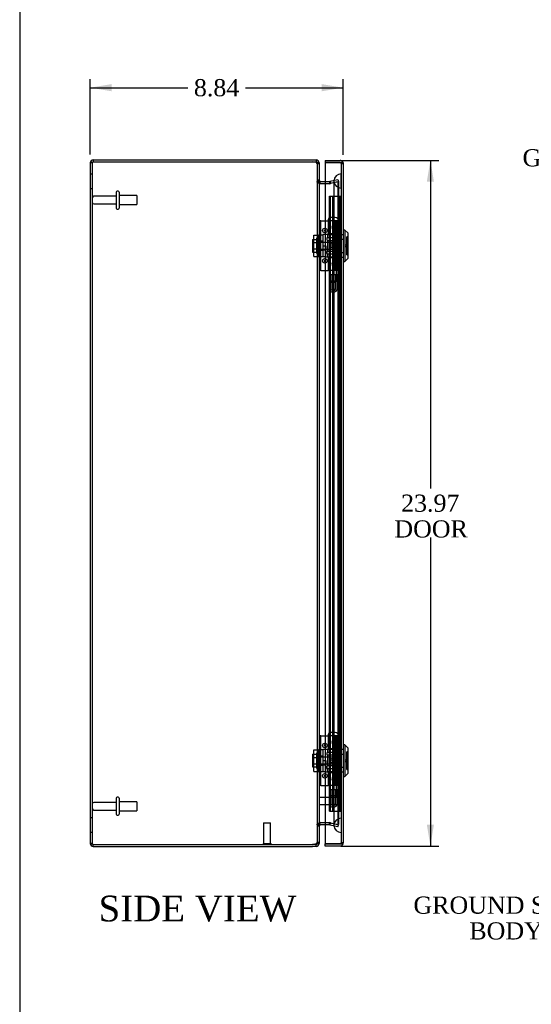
# Model space of a CAD drawing. Header units: inches. Extents: x 1 to 150, y -1 to 99.
# Tile 2 of 9: x 1 to 19, y 36 to 70. Entities that reach past the tile are written whole.
import ezdxf
from ezdxf import colors
from ezdxf.entities.mleader import LeaderData, LeaderLine
from ezdxf.enums import TextEntityAlignment as Align
from ezdxf.lldxf.tags import DXFTag
from ezdxf.math import Vec2, Vec3

# ---------------------------------------------------------------- set-up
doc = ezdxf.new("R2010")
doc.units = ezdxf.units.IN
doc.header["$MEASUREMENT"] = 0
for name, color, linetype in [('CAP02342', 7, 'Continuous'), ('COM52757', 7, 'Continuous'), ('COM52806', 7, 'Continuous'), ('COM70219', 7, 'Continuous'), ('Default', 7, 'Continuous'), ('HNG14573-1', 7, 'Continuous'), ('HNG14573-2', 7, 'Continuous'), ('LOK10000', 7, 'Continuous'), ('LOK10000CAM', 7, 'Continuous'), ('LOK10000NUT', 7, 'Continuous'), ('LOK10000SC', 7, 'Continuous'), ('PCOM53842', 7, 'Continuous'), ('PIN17645', 7, 'Continuous'), ('QLB20183', 7, 'Continuous'), ('STD21878', 7, 'Continuous'), ('STD26098', 7, 'Continuous')]:
    doc.layers.add(name, color=color, linetype=linetype)
doc.styles.add('SEACAD_Times_New_Roman', font='times.ttf')
tags = doc.linetypes.add('HIDDEN2', pattern=[0.1875, 0.125, -0.0625]).pattern_tags.tags
tags[6:7] = [DXFTag(74, 4), DXFTag(75, 0), DXFTag(340, '0'), DXFTag(46, 0.0), DXFTag(50, 0.0), DXFTag(44, 0.0), DXFTag(45, 0.0)]
tags[4:5] = [DXFTag(74, 4), DXFTag(75, 0), DXFTag(340, '0'), DXFTag(46, 0.0), DXFTag(50, 0.0), DXFTag(44, 0.0), DXFTag(45, 0.0)]
doc.dimstyles.new('HAMMOND_(STH_-_120x80)', dxfattribs={"dimtxt": 0.6, "dimasz": 0.75, "dimexe": 0.3, "dimexo": 0.3, "dimgap": 0.15, "dimtad": 0, "dimtih": 1, "dimtoh": 1, "dimzin": 0, "dimdsep": 46, "dimtxsty": 'SEACAD_Times_New_Roman', "dimblk1": '_SE_FILLED', "dimblk2": '_SE_FILLED', "dimsah": 1, "dimcen": 0.3, "dimadec": 0, "dimazin": 0, "dimtfac": 0.8, "dimtofl": 0, "dimtmove": 0, "dimatfit": 3, "dimfxl": 1, "dimtolj": 1, "dimtzin": 0, "dimarcsym": 0})

# ---------------------------------------------------------------- blocks, each defined once
blk = doc.blocks.new('SE2')
at = {"layer": 'CAP02342', "color": 7, "linetype": 'HIDDEN2'}
for p, q in [((11.739, 61.407), (11.447, 61.407)), ((11.447, 61.407), (11.447, 60.934)), ((11.507, 61.407), (11.507, 60.934)), ((11.679, 60.934), (11.679, 61.407)), ((11.739, 60.934), (11.739, 61.407)), ((11.586, 60.855), (11.6, 60.855)), ((11.586, 60.795), (11.6, 60.795)), ((11.739, 43.407), (11.447, 43.407)), ((11.447, 43.407), (11.447, 42.934)), ((11.507, 43.407), (11.507, 42.934)), ((11.679, 42.934), (11.679, 43.407)), ((11.739, 42.934), (11.739, 43.407)), ((11.586, 42.855), (11.6, 42.855)), ((11.586, 42.795), (11.6, 42.795))]:
    blk.add_line(p, q, dxfattribs=at)
for centre, radius, start, end in [((11.586, 60.934), 0.139, 180, 270), ((11.586, 60.934), 0.079, 180, 270), ((11.6, 60.934), 0.079, 270, 0), ((11.6, 60.934), 0.139, 270, 0), ((11.586, 60.934), 0.079, 270, 275.0835), ((11.586, 60.934), 0.139, 270, 272.8866), ((11.6, 60.934), 0.079, 264.9165, 270), ((11.6, 60.934), 0.139, 267.1134, 270), ((11.586, 42.934), 0.139, 180, 270), ((11.586, 42.934), 0.079, 180, 270), ((11.586, 42.934), 0.079, 270, 275.0835), ((11.586, 42.934), 0.139, 270, 272.8866), ((11.6, 42.934), 0.079, 264.9165, 270), ((11.6, 42.934), 0.139, 267.1134, 270), ((11.6, 42.934), 0.079, 270, 0), ((11.6, 42.934), 0.139, 270, 0)]:
    blk.add_arc(centre, radius, start, end, dxfattribs=at)
at = {"layer": 'COM52757', "color": 7, "linetype": 'Continuous'}
for p, q in [((3.211, 65.423), (3.211, 65.351)), ((3.211, 65.423), (10.866, 65.423)), ((10.866, 65.423), (10.995, 65.423)), ((10.995, 65.423), (10.995, 65.351)), ((3.103, 65.315), (3.103, 41.531)), ((3.211, 65.351), (10.866, 65.351)), ((3.211, 65.351), (10.866, 65.351)), ((10.866, 65.351), (10.995, 65.351)), ((11.103, 65.315), (11.051, 65.315)), ((11.103, 65.315), (11.103, 65.282)), ((11.103, 65.282), (11.103, 41.565)), ((11.131, 64.674), (11.117, 64.615)), ((11.139, 64.59), (11.131, 64.59)), ((11.139, 64.673), (11.315, 64.673)), ((11.139, 64.601), (11.315, 64.601)), ((11.315, 64.59), (11.139, 64.59)), ((11.131, 42.172), (11.117, 42.231)), ((11.131, 42.257), (11.139, 42.257)), ((11.139, 42.257), (11.315, 42.257)), ((11.315, 42.245), (11.139, 42.245)), ((11.315, 42.173), (11.139, 42.173)), ((3.211, 41.495), (10.866, 41.495)), ((3.211, 41.495), (10.866, 41.495)), ((3.211, 41.423), (3.211, 41.495)), ((3.211, 41.423), (10.866, 41.423)), ((10.995, 41.495), (10.866, 41.495)), ((10.995, 41.423), (10.866, 41.423)), ((10.995, 41.423), (10.995, 41.495)), ((11.103, 41.531), (11.051, 41.531)), ((11.103, 41.565), (11.103, 41.531))]:
    blk.add_line(p, q, dxfattribs=at)
at = {"layer": 'COM52757', "color": 7, "linetype": 'HIDDEN2'}
for p, q in [((3.175, 65.315), (3.103, 65.315)), ((3.175, 65.315), (3.175, 41.531)), ((11.051, 65.315), (11.031, 65.315)), ((11.031, 65.315), (11.031, 65.282)), ((11.103, 65.282), (11.031, 65.282)), ((11.031, 65.282), (11.031, 41.565)), ((3.175, 64.923), (3.103, 64.923)), ((11.476, 64.674), (11.757, 64.739)), ((11.757, 64.739), (11.773, 64.669)), ((3.103, 64.423), (3.175, 64.423)), ((11.103, 64.709), (11.031, 64.709)), ((11.103, 64.667), (11.031, 64.667)), ((11.117, 64.615), (11.115, 64.604)), ((11.131, 64.59), (11.115, 64.59)), ((11.315, 64.673), (11.461, 64.673)), ((11.315, 64.601), (11.461, 64.601)), ((11.461, 64.59), (11.315, 64.59)), ((11.461, 64.673), (11.461, 64.601)), ((11.461, 64.673), (11.468, 64.673)), ((11.461, 64.601), (11.468, 64.601)), ((11.468, 64.591), (11.461, 64.59)), ((11.468, 64.673), (11.476, 64.674)), ((11.468, 64.673), (11.468, 64.601)), ((11.468, 64.601), (11.493, 64.604)), ((11.468, 64.591), (11.493, 64.593)), ((11.493, 64.593), (11.468, 64.591)), ((11.476, 64.593), (11.468, 64.591)), ((11.476, 64.674), (11.493, 64.604)), ((11.757, 64.659), (11.476, 64.593)), ((11.476, 64.593), (11.493, 64.593)), ((11.493, 64.604), (11.773, 64.669)), ((11.773, 64.659), (11.493, 64.593)), ((11.757, 64.659), (11.757, 42.187)), ((11.757, 64.659), (11.773, 64.659)), ((11.773, 64.659), (11.773, 42.187)), ((3.175, 42.423), (3.103, 42.423)), ((11.103, 42.18), (11.031, 42.18)), ((11.103, 42.137), (11.031, 42.137)), ((11.131, 42.257), (11.115, 42.257)), ((11.117, 42.231), (11.115, 42.243)), ((11.315, 42.257), (11.461, 42.257)), ((11.461, 42.245), (11.315, 42.245)), ((11.461, 42.173), (11.315, 42.173)), ((11.461, 42.257), (11.468, 42.255)), ((11.461, 42.173), (11.461, 42.245)), ((11.468, 42.245), (11.461, 42.245)), ((11.468, 42.173), (11.461, 42.173)), ((11.493, 42.253), (11.468, 42.255)), ((11.468, 42.255), (11.493, 42.253)), ((11.468, 42.255), (11.476, 42.253)), ((11.468, 42.173), (11.468, 42.245)), ((11.493, 42.242), (11.468, 42.245)), ((11.476, 42.172), (11.468, 42.173)), ((11.476, 42.253), (11.757, 42.187)), ((11.476, 42.253), (11.493, 42.253)), ((11.476, 42.172), (11.493, 42.242)), ((11.757, 42.108), (11.476, 42.172)), ((11.493, 42.253), (11.773, 42.187)), ((11.773, 42.178), (11.493, 42.242)), ((11.757, 42.187), (11.773, 42.187)), ((11.757, 42.108), (11.773, 42.178)), ((3.103, 41.923), (3.175, 41.923)), ((3.175, 41.531), (3.103, 41.531)), ((11.103, 41.565), (11.031, 41.565)), ((11.031, 41.565), (11.031, 41.531)), ((11.051, 41.531), (11.031, 41.531))]:
    blk.add_line(p, q, dxfattribs=at)
at = {"layer": 'COM52757', "color": 7, "linetype": 'Continuous'}
for centre, radius, start, end in [((3.211, 65.315), 0.108, 90, 180), ((10.995, 65.315), 0.108, 0, 90), ((3.211, 65.315), 0.036, 90, 114.0225), ((10.866, 64.969), 0.382, 70.3183, 90), ((10.995, 65.315), 0.036, 0, 90), ((11.139, 64.709), 0.036, 180, 257.2321), ((11.246, 64.675), 0.144, 183.5186, 216.6056), ((11.139, 64.709), 0.108, 262.0609, 270), ((11.139, 64.709), 0.036, 257.2321, 270), ((11.244, 42.172), 0.142, 143.1558, 176.7199), ((11.139, 42.137), 0.036, 102.7679, 180), ((11.139, 42.137), 0.108, 90, 97.9391), ((11.139, 42.137), 0.036, 90, 102.7679), ((3.211, 41.531), 0.108, 180, 270), ((3.211, 41.531), 0.036, 245.9775, 270), ((10.866, 41.878), 0.382, 270, 289.6817), ((10.995, 41.531), 0.036, 270, 360), ((10.995, 41.531), 0.108, 270, 0)]:
    blk.add_arc(centre, radius, start, end, dxfattribs=at)
at = {"layer": 'COM52757', "color": 7, "linetype": 'HIDDEN2'}
for centre, radius, start, end in [((3.211, 65.315), 0.036, 114.0225, 180), ((11.139, 64.709), 0.108, 180, 257.2321), ((11.139, 64.709), 0.108, 257.2321, 262.0609), ((11.139, 42.137), 0.108, 102.7679, 180), ((11.139, 42.137), 0.108, 97.9391, 102.7679), ((3.211, 41.531), 0.036, 180, 245.9775)]:
    blk.add_arc(centre, radius, start, end, dxfattribs=at)
at = {"layer": 'COM52757', "color": 7, "linetype": 'Continuous'}
for points, knots in [([(3.103, 65.315), (3.103, 65.318), (3.105, 65.321), (3.116, 65.327), (3.124, 65.33), (3.144, 65.336), (3.156, 65.339), (3.182, 65.345), (3.197, 65.348), (3.211, 65.351)], [0, 0, 0, 0, 0.25, 0.25, 0.5, 0.5, 0.75, 0.75, 1, 1, 1, 1]), ([(11.103, 65.282), (11.103, 65.282), (11.103, 65.284), (11.102, 65.286), (11.101, 65.289), (11.099, 65.291), (11.098, 65.293), (11.095, 65.296), (11.093, 65.298), (11.09, 65.3), (11.086, 65.302), (11.082, 65.304), (11.078, 65.306), (11.07, 65.31), (11.057, 65.314), (11.041, 65.318), (11.028, 65.322), (11.017, 65.324), (11.006, 65.327), (10.998, 65.328), (10.995, 65.329)], [0, 0, 0, 0, 0.039722, 0.079636, 0.119739, 0.160028, 0.200502, 0.241156, 0.281988, 0.322996, 0.364176, 0.405525, 0.447041, 0.48872, 0.614531, 0.741686, 0.80582, 0.870258, 0.934989, 1, 1, 1, 1]), ([(3.211, 41.495), (3.197, 41.498), (3.182, 41.501), (3.156, 41.507), (3.144, 41.51), (3.124, 41.516), (3.116, 41.519), (3.105, 41.525), (3.103, 41.528), (3.103, 41.531)], [0, 0, 0, 0, 0.25, 0.25, 0.5, 0.5, 0.75, 0.75, 1, 1, 1, 1]), ([(10.995, 41.518), (10.997, 41.518), (11.001, 41.519), (11.007, 41.52), (11.014, 41.522), (11.02, 41.523), (11.026, 41.524), (11.032, 41.526), (11.038, 41.527), (11.044, 41.529), (11.049, 41.53), (11.054, 41.532), (11.059, 41.533), (11.064, 41.535), (11.069, 41.536), (11.077, 41.54), (11.087, 41.544), (11.094, 41.55), (11.099, 41.554), (11.101, 41.558), (11.102, 41.561), (11.103, 41.564), (11.103, 41.565)], [0, 0, 0, 0, 0.037191, 0.074292, 0.1113, 0.148214, 0.185032, 0.22175, 0.258368, 0.294882, 0.331291, 0.367592, 0.403784, 0.439864, 0.475831, 0.511682, 0.636051, 0.758907, 0.819804, 0.880292, 0.94036, 1, 1, 1, 1])]:
    blk.add_open_spline(points, degree=3, knots=knots, dxfattribs=at)
at = {"layer": 'COM52757', "color": 7, "linetype": 'HIDDEN2'}
for points, knots in [([(3.175, 65.315), (3.175, 65.321), (3.179, 65.327), (3.192, 65.339), (3.201, 65.345), (3.211, 65.351)], [0, 0, 0, 0, 0.5, 0.5, 1, 1, 1, 1]), ([(11.031, 65.282), (11.031, 65.287), (11.03, 65.291), (11.027, 65.3), (11.024, 65.304), (11.018, 65.312), (11.014, 65.316), (11.005, 65.323), (11, 65.326), (10.995, 65.329)], [0, 0, 0, 0, 0.25, 0.25, 0.5, 0.5, 0.75, 0.75, 1, 1, 1, 1]), ([(11.115, 64.59), (11.103, 64.596), (11.092, 64.603), (11.071, 64.615), (11.062, 64.622), (11.047, 64.635), (11.041, 64.641), (11.033, 64.654), (11.031, 64.66), (11.031, 64.667)], [0, 0, 0, 0, 0.25, 0.25, 0.5, 0.5, 0.75, 0.75, 1, 1, 1, 1]), ([(11.031, 42.18), (11.031, 42.186), (11.033, 42.193), (11.041, 42.205), (11.047, 42.212), (11.062, 42.225), (11.071, 42.231), (11.092, 42.244), (11.103, 42.25), (11.115, 42.257)], [0, 0, 0, 0, 0.25, 0.25, 0.5, 0.5, 0.75, 0.75, 1, 1, 1, 1]), ([(3.211, 41.495), (3.201, 41.501), (3.192, 41.507), (3.179, 41.519), (3.175, 41.525), (3.175, 41.531)], [0, 0, 0, 0, 0.5, 0.5, 1, 1, 1, 1]), ([(10.995, 41.518), (11, 41.521), (11.005, 41.524), (11.014, 41.531), (11.018, 41.534), (11.024, 41.542), (11.027, 41.546), (11.03, 41.555), (11.031, 41.56), (11.031, 41.565)], [0, 0, 0, 0, 0.25, 0.25, 0.5, 0.5, 0.75, 0.75, 1, 1, 1, 1])]:
    blk.add_open_spline(points, degree=3, knots=knots, dxfattribs=at)
at = {"layer": 'COM52806', "color": 7, "linetype": 'Continuous'}
for p, q in [((11.315, 65.407), (11.315, 65.335)), ((11.315, 65.407), (11.832, 65.407)), ((11.315, 65.335), (11.315, 41.51)), ((11.315, 65.335), (11.832, 65.335)), ((11.832, 65.335), (11.315, 65.335)), ((11.832, 65.335), (11.832, 65.335)), ((11.882, 65.335), (11.832, 65.335)), ((11.832, 65.335), (11.92, 65.335)), ((11.882, 65.335), (11.92, 65.362)), ((11.94, 65.299), (11.94, 65.3)), ((11.94, 65.299), (11.94, 41.546)), ((11.94, 65.299), (11.94, 65.299)), ((11.94, 65.299), (11.94, 65.299)), ((11.315, 41.438), (11.315, 41.51)), ((11.832, 41.51), (11.315, 41.51)), ((11.315, 41.51), (11.832, 41.51)), ((11.832, 41.438), (11.315, 41.438)), ((11.832, 41.51), (11.832, 41.51)), ((11.832, 41.51), (11.882, 41.51)), ((11.832, 41.51), (11.92, 41.51)), ((11.882, 41.51), (11.92, 41.483)), ((11.94, 41.546), (11.94, 41.546)), ((11.94, 41.546), (11.94, 41.546)), ((11.94, 41.546), (11.94, 41.546))]:
    blk.add_line(p, q, dxfattribs=at)
at = {"layer": 'COM52806', "color": 7, "linetype": 'HIDDEN2'}
for p, q in [((11.832, 65.335), (11.832, 65.335)), ((11.868, 65.299), (11.868, 41.546)), ((11.868, 65.299), (11.94, 65.299)), ((11.94, 65.299), (11.868, 65.299)), ((11.868, 62.818), (11.94, 62.818)), ((11.868, 62.653), (11.94, 62.653)), ((11.868, 62.191), (11.94, 62.191)), ((11.868, 62.027), (11.94, 62.027)), ((11.868, 44.819), (11.94, 44.819)), ((11.868, 44.654), (11.94, 44.654)), ((11.868, 44.192), (11.94, 44.192)), ((11.868, 44.028), (11.94, 44.028)), ((11.832, 41.51), (11.832, 41.51)), ((11.94, 41.546), (11.868, 41.546)), ((11.868, 41.546), (11.94, 41.546))]:
    blk.add_line(p, q, dxfattribs=at)
at = {"layer": 'COM52806', "color": 7, "linetype": 'Continuous'}
for centre, start, end in [((11.832, 65.299), 35.5265, 90), ((11.832, 65.299), 0.2175, 35.5265), ((11.832, 65.299), 0, 0.1008), ((11.832, 41.546), 270, 324.4735), ((11.832, 41.546), 324.4735, 359.7825), ((11.832, 41.546), 359.8992, 0)]:
    blk.add_arc(centre, 0.108, start, end, dxfattribs=at)
at = {"layer": 'COM52806', "color": 7, "linetype": 'HIDDEN2'}
for centre, start, end in [((11.832, 65.299), 0.3025, 90), ((11.832, 65.299), 0.3025, 90), ((11.832, 65.299), 0, 0.3025), ((11.832, 41.546), 270, 359.6975), ((11.832, 41.546), 270, 359.6975), ((11.832, 41.546), 359.6975, 0)]:
    blk.add_arc(centre, 0.036, start, end, dxfattribs=at)
for points, knots in [([(11.94, 65.3), (11.934, 65.3), (11.928, 65.3), (11.922, 65.3), (11.916, 65.3), (11.91, 65.3), (11.903, 65.3), (11.902, 65.3), (11.9, 65.3), (11.899, 65.301), (11.897, 65.301), (11.896, 65.301), (11.894, 65.302), (11.894, 65.302), (11.893, 65.302), (11.893, 65.303), (11.892, 65.303), (11.892, 65.304), (11.891, 65.305), (11.89, 65.308), (11.89, 65.311), (11.889, 65.314), (11.888, 65.317), (11.888, 65.32), (11.887, 65.323), (11.886, 65.327), (11.884, 65.331), (11.882, 65.335)], [0, 0, 0, 0, 0.186705, 0.186705, 0.186705, 0.38114, 0.38114, 0.38114, 0.429837, 0.429837, 0.429837, 0.479528, 0.479528, 0.479528, 0.504062, 0.504062, 0.504062, 0.535578, 0.535578, 0.535578, 0.673413, 0.673413, 0.673413, 0.81014, 0.81014, 0.81014, 1, 1, 1, 1]), ([(11.882, 65.335), (11.885, 65.33), (11.886, 65.324), (11.889, 65.316), (11.889, 65.313), (11.89, 65.309), (11.89, 65.308), (11.891, 65.305), (11.892, 65.303), (11.894, 65.301), (11.896, 65.301), (11.9, 65.3), (11.902, 65.3), (11.908, 65.3), (11.912, 65.3), (11.924, 65.299), (11.932, 65.299), (11.94, 65.299)], [0, 0, 0, 0, 0.25, 0.25, 0.375, 0.375, 0.4375, 0.4375, 0.5, 0.5, 0.5625, 0.5625, 0.625, 0.625, 0.75, 0.75, 1, 1, 1, 1]), ([(11.882, 41.51), (11.885, 41.515), (11.886, 41.521), (11.889, 41.529), (11.889, 41.532), (11.89, 41.536), (11.89, 41.538), (11.891, 41.54), (11.892, 41.542), (11.894, 41.544), (11.896, 41.544), (11.9, 41.545), (11.902, 41.545), (11.908, 41.545), (11.912, 41.546), (11.924, 41.546), (11.932, 41.546), (11.94, 41.546)], [0, 0, 0, 0, 0.25, 0.25, 0.375, 0.375, 0.4375, 0.4375, 0.5, 0.5, 0.5625, 0.5625, 0.625, 0.625, 0.75, 0.75, 1, 1, 1, 1]), ([(11.94, 41.546), (11.934, 41.546), (11.928, 41.546), (11.922, 41.546), (11.916, 41.546), (11.91, 41.546), (11.903, 41.545), (11.902, 41.545), (11.9, 41.545), (11.899, 41.545), (11.897, 41.545), (11.896, 41.545), (11.894, 41.544), (11.894, 41.544), (11.893, 41.543), (11.893, 41.543), (11.892, 41.542), (11.892, 41.542), (11.891, 41.541), (11.89, 41.538), (11.89, 41.535), (11.889, 41.532), (11.888, 41.529), (11.888, 41.526), (11.887, 41.523), (11.886, 41.518), (11.884, 41.514), (11.882, 41.51)], [0, 0, 0, 0, 0.186705, 0.186705, 0.186705, 0.38114, 0.38114, 0.38114, 0.429837, 0.429837, 0.429837, 0.479528, 0.479528, 0.479528, 0.504062, 0.504062, 0.504062, 0.535578, 0.535578, 0.535578, 0.673413, 0.673413, 0.673413, 0.81014, 0.81014, 0.81014, 1, 1, 1, 1])]:
    blk.add_open_spline(points, degree=3, knots=knots, dxfattribs=at)
at = {"layer": 'COM52806', "color": 7, "linetype": 'Continuous'}
for points in [[(11.92, 65.335), (11.926, 65.329), (11.931, 65.323), (11.938, 65.311), (11.94, 65.305), (11.94, 65.299)], [(11.92, 41.51), (11.926, 41.516), (11.931, 41.522), (11.938, 41.534), (11.94, 41.54), (11.94, 41.546)]]:
    blk.add_open_spline(points, degree=3, knots=[0, 0, 0, 0, 0.5, 0.5, 1, 1, 1, 1], dxfattribs=at)
at = {"layer": 'COM70219', "color": 7, "linetype": 'HIDDEN2'}
for p, q in [((11.864, 64.684), (11.866, 64.933)), ((11.866, 64.933), (11.866, 64.434)), ((11.866, 64.933), (11.867, 64.933)), ((11.867, 64.933), (11.867, 64.434)), ((11.618, 64.684), (11.618, 64.434)), ((11.618, 64.434), (11.618, 42.412)), ((11.864, 64.684), (11.864, 64.434)), ((11.866, 64.435), (11.864, 64.684)), ((11.864, 64.434), (11.864, 42.412)), ((11.867, 64.435), (11.866, 64.435)), ((11.866, 64.434), (11.866, 42.412)), ((11.867, 64.434), (11.867, 42.412)), ((11.618, 42.412), (11.618, 42.162)), ((11.864, 42.412), (11.864, 42.162)), ((11.866, 42.411), (11.864, 42.162)), ((11.866, 42.412), (11.866, 41.913)), ((11.867, 42.411), (11.866, 42.411)), ((11.867, 42.412), (11.867, 41.913)), ((11.864, 42.162), (11.866, 41.913)), ((11.866, 41.913), (11.867, 41.913))]:
    blk.add_line(p, q, dxfattribs=at)
for centre in [(11.868, 64.684), (11.868, 42.162)]:
    blk.add_arc(centre, 0.25, 90, 270, dxfattribs=at)
at = {"layer": 'HNG14573-1', "color": 7, "linetype": 'Continuous'}
for p, q in [((11.16, 63.289), (11.103, 63.289)), ((11.16, 61.557), (11.16, 63.289)), ((11.16, 63.289), (11.181, 63.289)), ((11.181, 63.289), (11.315, 63.289)), ((11.16, 61.557), (11.103, 61.557)), ((11.16, 61.557), (11.181, 61.557)), ((11.181, 61.557), (11.315, 61.557)), ((11.16, 45.289), (11.103, 45.289)), ((11.16, 43.557), (11.16, 45.289)), ((11.16, 45.289), (11.181, 45.289)), ((11.181, 45.289), (11.315, 45.289)), ((11.16, 43.557), (11.103, 43.557)), ((11.16, 43.557), (11.181, 43.557)), ((11.181, 43.557), (11.315, 43.557))]:
    blk.add_line(p, q, dxfattribs=at)
at = {"layer": 'HNG14573-1', "color": 7, "linetype": 'HIDDEN2'}
for p, q in [((11.315, 63.289), (11.405, 63.289)), ((11.415, 63.289), (11.415, 62.836)), ((11.472, 63.289), (11.472, 62.836)), ((11.654, 63.102), (11.579, 63.069)), ((11.579, 63.06), (11.654, 63.026)), ((11.585, 63.115), (11.642, 63.141)), ((11.585, 63.013), (11.642, 62.988)), ((11.669, 62.836), (11.669, 63.289)), ((11.714, 62.836), (11.714, 63.289)), ((11.771, 62.836), (11.771, 63.289)), ((11.771, 62.836), (11.415, 62.836)), ((11.714, 62.011), (11.714, 62.836)), ((11.771, 62.011), (11.771, 62.836)), ((11.415, 62.011), (11.771, 62.011)), ((11.415, 62.011), (11.415, 61.557)), ((11.472, 62.011), (11.472, 61.557)), ((11.669, 61.557), (11.669, 62.011)), ((11.714, 61.557), (11.714, 62.011)), ((11.771, 61.557), (11.771, 62.011)), ((11.654, 61.82), (11.579, 61.787)), ((11.579, 61.778), (11.654, 61.744)), ((11.642, 61.859), (11.585, 61.833)), ((11.642, 61.706), (11.585, 61.731)), ((11.315, 61.557), (11.415, 61.557)), ((11.771, 61.557), (11.415, 61.557)), ((11.315, 45.289), (11.405, 45.289)), ((11.415, 45.289), (11.415, 44.836)), ((11.472, 45.289), (11.472, 44.836)), ((11.654, 45.102), (11.579, 45.069)), ((11.585, 45.115), (11.642, 45.141)), ((11.669, 44.836), (11.669, 45.289)), ((11.714, 44.836), (11.714, 45.289)), ((11.771, 44.836), (11.771, 45.289)), ((11.771, 44.836), (11.415, 44.836)), ((11.579, 45.06), (11.654, 45.026)), ((11.585, 45.013), (11.642, 44.988)), ((11.714, 44.011), (11.714, 44.836)), ((11.771, 44.011), (11.771, 44.836)), ((11.415, 44.011), (11.771, 44.011)), ((11.415, 44.011), (11.415, 43.557)), ((11.472, 44.011), (11.472, 43.557)), ((11.654, 43.82), (11.579, 43.787)), ((11.579, 43.778), (11.654, 43.744)), ((11.642, 43.859), (11.585, 43.833)), ((11.642, 43.706), (11.585, 43.731)), ((11.669, 43.557), (11.669, 44.011)), ((11.714, 43.557), (11.714, 44.011)), ((11.771, 43.557), (11.771, 44.011)), ((11.315, 43.557), (11.415, 43.557)), ((11.771, 43.557), (11.415, 43.557))]:
    blk.add_line(p, q, dxfattribs=at)
for centre in [(11.3, 62.954), (11.3, 61.892), (11.3, 44.954), (11.3, 43.892)]:
    blk.add_circle(centre, 0.079, dxfattribs=at)
at = {"layer": 'HNG14573-1', "color": 7, "linetype": 'Continuous'}
for centre in [(11.3, 62.954), (11.3, 61.892), (11.3, 44.954), (11.3, 43.892)]:
    blk.add_arc(centre, 0.022, 47.0141, 312.9859, dxfattribs=at)
at = {"layer": 'HNG14573-1', "color": 7, "linetype": 'HIDDEN2'}
for centre, start, end in [((11.3, 62.954), 0, 47.0141), ((11.3, 62.954), 312.9859, 0), ((11.3, 61.892), 0, 47.0141), ((11.3, 61.892), 312.9859, 0), ((11.3, 44.954), 0, 47.0141), ((11.3, 44.954), 312.9859, 0), ((11.3, 43.892), 0, 47.0141), ((11.3, 43.892), 312.9859, 0)]:
    blk.add_arc(centre, 0.022, start, end, dxfattribs=at)
for centre, major_axis, ratio, start_param, end_param in [((11.641, 63.064), (0.0978, 0), 0.638889, 2.181662, 4.101524), ((11.584, 63.064), (0.00861, 0), 0.638889, 2.181662, 4.101524), ((11.621, 63.09), (-0.0911, -0.0581), 0.323001, 2.93843, 4.282333), ((11.621, 63.02), (-0.147, -0.094), 0.323001, 2.93843, 4.282333), ((11.621, 63.108), (-0.147, 0.094), 0.323001, 2.000852, 3.344755), ((11.621, 63.039), (-0.0911, 0.0581), 0.323001, 2.000852, 3.344755), ((11.641, 61.782), (0.0978, 0), 0.638889, 2.181662, 4.101524), ((11.584, 61.782), (0.00861, 0), 0.638889, 2.181662, 4.101524), ((11.621, 61.808), (-0.0911, -0.0581), 0.323001, 2.93843, 4.282333), ((11.621, 61.757), (-0.0911, 0.0581), 0.323001, 2.000852, 3.344755), ((11.621, 61.738), (-0.147, -0.094), 0.323001, 2.93843, 4.282333), ((11.621, 61.826), (-0.147, 0.094), 0.323001, 2.000852, 3.344755), ((11.641, 45.064), (0.0978, 0), 0.638889, 2.181662, 4.101524), ((11.621, 45.09), (-0.0911, -0.0581), 0.323001, 2.93843, 4.282333), ((11.621, 45.02), (-0.147, -0.094), 0.323001, 2.93843, 4.282333), ((11.584, 45.064), (0.00861, 0), 0.638889, 2.181662, 4.101524), ((11.621, 45.039), (-0.0911, 0.0581), 0.323001, 2.000852, 3.344755), ((11.621, 45.108), (-0.147, 0.094), 0.323001, 2.000852, 3.344755), ((11.641, 43.782), (0.0978, 0), 0.638889, 2.181662, 4.101524), ((11.584, 43.782), (0.00861, 0), 0.638889, 2.181662, 4.101524), ((11.621, 43.808), (-0.0911, -0.0581), 0.323001, 2.93843, 4.282333), ((11.621, 43.738), (-0.147, -0.094), 0.323001, 2.93843, 4.282333), ((11.621, 43.826), (-0.147, 0.094), 0.323001, 2.000852, 3.344755), ((11.621, 43.757), (-0.0911, 0.0581), 0.323001, 2.000852, 3.344755)]:
    blk.add_ellipse(centre, major_axis=major_axis, ratio=ratio, start_param=start_param, end_param=end_param, dxfattribs=at)
for centre, major_axis in [((11.57, 62.423), (0, 0.079)), ((11.566, 62.423), (0, -0.022)), ((11.57, 44.423), (0, 0.079)), ((11.566, 44.423), (0, -0.022))]:
    blk.add_ellipse(centre, major_axis=major_axis, ratio=0.97437, dxfattribs=at)
at = {"layer": 'HNG14573-2', "color": 7, "linetype": 'HIDDEN2'}
for p, q in [((11.365, 62.67), (11.365, 62.647)), ((11.394, 62.816), (11.792, 62.816)), ((11.394, 62.816), (11.394, 62.709)), ((11.394, 62.709), (11.792, 62.709)), ((11.473, 62.816), (11.473, 62.029)), ((11.713, 62.029), (11.713, 62.816)), ((11.792, 62.709), (11.792, 62.816)), ((11.82, 62.647), (11.82, 62.67)), ((11.394, 62.609), (11.792, 62.609)), ((11.394, 62.609), (11.394, 62.237)), ((11.792, 62.237), (11.792, 62.609)), ((11.365, 62.198), (11.365, 62.175)), ((11.394, 62.237), (11.792, 62.237)), ((11.394, 62.137), (11.792, 62.137)), ((11.394, 62.137), (11.394, 62.029)), ((11.394, 62.029), (11.792, 62.029)), ((11.792, 62.029), (11.792, 62.137)), ((11.82, 62.175), (11.82, 62.198)), ((11.792, 44.817), (11.394, 44.817)), ((11.394, 44.817), (11.394, 44.709)), ((11.473, 44.817), (11.473, 44.03)), ((11.713, 44.03), (11.713, 44.817)), ((11.792, 44.709), (11.792, 44.817)), ((11.365, 44.671), (11.365, 44.648)), ((11.792, 44.709), (11.394, 44.709)), ((11.792, 44.609), (11.394, 44.609)), ((11.394, 44.609), (11.394, 44.237)), ((11.792, 44.237), (11.792, 44.609)), ((11.82, 44.648), (11.82, 44.671)), ((11.365, 44.199), (11.365, 44.176)), ((11.792, 44.237), (11.394, 44.237)), ((11.792, 44.137), (11.394, 44.137)), ((11.394, 44.137), (11.394, 44.03)), ((11.792, 44.03), (11.792, 44.137)), ((11.82, 44.176), (11.82, 44.199)), ((11.792, 44.03), (11.394, 44.03))]:
    blk.add_line(p, q, dxfattribs=at)
for centre, start, end in [((11.405, 62.67), 106.7083, 180), ((11.405, 62.647), 180, 253.2917), ((11.78, 62.67), 0, 73.2917), ((11.78, 62.647), 286.7083, 0), ((11.405, 62.198), 106.7083, 180), ((11.405, 62.175), 180, 253.2917), ((11.78, 62.198), 0, 73.2917), ((11.78, 62.175), 286.7083, 0), ((11.405, 44.671), 106.7083, 180), ((11.405, 44.648), 180, 253.2917), ((11.78, 44.671), 0, 73.2917), ((11.78, 44.648), 286.7083, 0), ((11.405, 44.199), 106.7083, 180), ((11.405, 44.176), 180, 253.2917), ((11.78, 44.199), 0, 73.2917), ((11.78, 44.176), 286.7083, 360)]:
    blk.add_arc(centre, 0.04, start, end, dxfattribs=at)
at = {"layer": 'LOK10000', "color": 7, "linetype": 'HIDDEN2'}
for p, q in [((11.23, 62.815), (11.23, 62.03)), ((11.87, 62.815), (11.23, 62.815)), ((11.87, 62.818), (11.94, 62.818)), ((11.87, 62.653), (11.94, 62.653)), ((12.07, 62.11), (12.07, 62.735)), ((12.1, 62.735), (12.07, 62.735)), ((11.13, 62.58), (11.23, 62.58)), ((11.13, 62.265), (11.13, 62.58)), ((11.63, 62.538), (11.13, 62.538)), ((11.13, 62.306), (11.63, 62.306)), ((11.23, 62.422), (11.33, 62.422)), ((11.33, 62.422), (11.33, 62.265)), ((11.63, 62.538), (11.63, 62.306)), ((11.699, 62.422), (11.63, 62.538)), ((11.63, 62.306), (11.699, 62.422)), ((12.01, 62.452), (12.07, 62.452)), ((12.01, 62.392), (12.01, 62.452)), ((12.01, 62.392), (12.07, 62.392)), ((11.13, 62.265), (11.23, 62.265)), ((11.33, 62.265), (11.23, 62.265)), ((11.33, 62.03), (11.23, 62.03)), ((11.33, 62.03), (11.33, 62.265)), ((11.33, 62.03), (11.87, 62.03)), ((11.87, 62.191), (11.94, 62.191)), ((11.87, 62.027), (11.94, 62.027)), ((12.07, 62.11), (12.1, 62.11)), ((11.23, 44.816), (11.23, 44.031)), ((11.87, 44.816), (11.23, 44.816)), ((11.87, 44.819), (11.94, 44.819)), ((11.13, 44.581), (11.23, 44.581)), ((11.13, 44.266), (11.13, 44.581)), ((11.63, 44.539), (11.13, 44.539)), ((11.23, 44.423), (11.33, 44.423)), ((11.33, 44.423), (11.33, 44.266)), ((11.63, 44.539), (11.63, 44.307)), ((11.699, 44.423), (11.63, 44.539)), ((11.63, 44.307), (11.699, 44.423)), ((11.87, 44.654), (11.94, 44.654)), ((12.01, 44.453), (12.07, 44.453)), ((12.01, 44.393), (12.01, 44.453)), ((12.07, 44.111), (12.07, 44.736)), ((12.1, 44.736), (12.07, 44.736)), ((11.13, 44.307), (11.63, 44.307)), ((11.13, 44.266), (11.23, 44.266)), ((11.33, 44.266), (11.23, 44.266)), ((11.33, 44.031), (11.33, 44.266)), ((11.87, 44.192), (11.94, 44.192)), ((12.01, 44.393), (12.07, 44.393)), ((12.07, 44.111), (12.1, 44.111)), ((11.33, 44.031), (11.23, 44.031)), ((11.33, 44.031), (11.87, 44.031)), ((11.87, 44.028), (11.94, 44.028))]:
    blk.add_line(p, q, dxfattribs=at)
at = {"layer": 'LOK10000', "color": 7, "linetype": 'Continuous'}
for p, q in [((12, 62.972), (11.94, 62.972)), ((12, 62.972), (12, 61.872)), ((12.1, 62.872), (12, 62.972)), ((12.1, 62.872), (12.1, 61.972)), ((12, 61.872), (12.1, 61.972)), ((11.94, 61.872), (12, 61.872)), ((12, 44.973), (11.94, 44.973)), ((12, 44.973), (12, 43.873)), ((12.1, 44.873), (12, 44.973)), ((12.1, 44.873), (12.1, 43.973)), ((11.94, 43.873), (12, 43.873)), ((12, 43.873), (12.1, 43.973))]:
    blk.add_line(p, q, dxfattribs=at)
at = {"layer": 'LOK10000CAM', "color": 7, "linetype": 'HIDDEN2'}
for p, q in [((10.915, 62.797), (11.08, 62.797)), ((10.915, 62.047), (10.915, 62.797)), ((11.065, 62.047), (11.065, 62.797)), ((11.08, 62.725), (11.08, 62.797)), ((11.23, 62.797), (11.08, 62.797)), ((11.08, 62.12), (11.08, 62.725)), ((11.23, 62.58), (11.08, 62.58)), ((10.915, 62.047), (11.08, 62.047)), ((11.23, 62.265), (11.08, 62.265)), ((11.08, 62.047), (11.08, 62.12)), ((11.08, 62.047), (11.23, 62.047)), ((10.915, 44.798), (11.08, 44.798)), ((10.915, 44.048), (10.915, 44.798)), ((11.065, 44.048), (11.065, 44.798)), ((11.08, 44.726), (11.08, 44.798)), ((11.23, 44.798), (11.08, 44.798)), ((11.08, 44.121), (11.08, 44.726)), ((11.23, 44.581), (11.08, 44.581)), ((11.23, 44.266), (11.08, 44.266)), ((11.08, 44.048), (11.08, 44.121)), ((10.915, 44.048), (11.08, 44.048)), ((11.08, 44.048), (11.23, 44.048))]:
    blk.add_line(p, q, dxfattribs=at)
at = {"layer": 'LOK10000NUT', "color": 7, "linetype": 'HIDDEN2'}
for p, q in [((11.655, 63.034), (11.655, 62.728)), ((11.87, 63.034), (11.655, 63.034)), ((11.87, 63.034), (11.87, 62.728)), ((11.87, 62.815), (11.655, 62.815)), ((11.655, 62.728), (11.655, 62.116)), ((11.87, 62.728), (11.655, 62.728)), ((11.87, 62.728), (11.87, 62.116)), ((11.655, 62.116), (11.655, 61.81)), ((11.87, 62.116), (11.655, 62.116)), ((11.655, 62.03), (11.87, 62.03)), ((11.87, 62.116), (11.87, 61.81)), ((11.87, 61.81), (11.655, 61.81)), ((11.655, 45.035), (11.655, 44.729)), ((11.87, 45.035), (11.655, 45.035)), ((11.87, 44.816), (11.655, 44.816)), ((11.87, 45.035), (11.87, 44.729)), ((11.655, 44.729), (11.655, 44.117)), ((11.87, 44.729), (11.655, 44.729)), ((11.87, 44.729), (11.87, 44.117)), ((11.655, 44.117), (11.655, 43.811)), ((11.87, 44.117), (11.655, 44.117)), ((11.87, 44.117), (11.87, 43.811)), ((11.655, 44.031), (11.87, 44.031)), ((11.87, 43.811), (11.655, 43.811))]:
    blk.add_line(p, q, dxfattribs=at)
at = {"layer": 'LOK10000SC', "color": 7, "linetype": 'HIDDEN2'}
for p, q in [((10.873, 62.644), (11.01, 62.644)), ((10.873, 62.644), (10.873, 62.533)), ((11.01, 62.685), (11.01, 62.16)), ((11.08, 62.685), (11.01, 62.685)), ((10.873, 62.533), (11.01, 62.533)), ((10.873, 62.533), (10.873, 62.311)), ((10.873, 62.311), (11.01, 62.311)), ((10.873, 62.311), (10.873, 62.2)), ((11.455, 62.538), (11.08, 62.538)), ((11.08, 62.306), (11.455, 62.306)), ((11.455, 62.538), (11.455, 62.306)), ((10.873, 62.2), (11.01, 62.2)), ((11.01, 62.16), (11.08, 62.16)), ((10.873, 44.645), (11.01, 44.645)), ((10.873, 44.645), (10.873, 44.534)), ((10.873, 44.534), (11.01, 44.534)), ((10.873, 44.534), (10.873, 44.312)), ((11.01, 44.686), (11.01, 44.161)), ((11.08, 44.686), (11.01, 44.686)), ((11.455, 44.539), (11.08, 44.539)), ((11.455, 44.539), (11.455, 44.307)), ((10.873, 44.312), (11.01, 44.312)), ((10.873, 44.312), (10.873, 44.201)), ((10.873, 44.201), (11.01, 44.201)), ((11.01, 44.161), (11.08, 44.161)), ((11.08, 44.307), (11.455, 44.307))]:
    blk.add_line(p, q, dxfattribs=at)
at = {"layer": 'PCOM53842', "color": 7, "linetype": 'HIDDEN2'}
for p, q in [((11.461, 42.66), (11.461, 64.16)), ((11.461, 64.16), (11.542, 64.16)), ((11.499, 42.66), (11.499, 64.16)), ((11.542, 64.16), (11.787, 64.16)), ((11.579, 42.66), (11.579, 64.16)), ((11.787, 64.16), (11.868, 64.16)), ((11.83, 42.66), (11.83, 64.16)), ((11.461, 42.66), (11.542, 42.66)), ((11.542, 42.66), (11.787, 42.66)), ((11.787, 42.66), (11.868, 42.66))]:
    blk.add_line(p, q, dxfattribs=at)
at = {"layer": 'PIN17645', "color": 7, "linetype": 'HIDDEN2'}
for p, q in [((11.662, 63.408), (11.523, 63.408)), ((11.643, 63.406), (11.543, 63.406)), ((11.781, 63.289), (11.405, 63.289)), ((11.48, 63.289), (11.48, 61.189)), ((11.706, 61.189), (11.706, 63.289)), ((11.706, 61.189), (11.48, 61.189)), ((11.48, 61.189), (11.53, 61.139)), ((11.656, 61.139), (11.53, 61.139)), ((11.656, 61.139), (11.706, 61.189)), ((11.781, 45.289), (11.405, 45.289)), ((11.48, 45.289), (11.48, 43.189)), ((11.662, 45.408), (11.523, 45.408)), ((11.643, 45.406), (11.543, 45.406)), ((11.706, 43.189), (11.706, 45.289)), ((11.706, 43.189), (11.48, 43.189)), ((11.48, 43.189), (11.53, 43.139)), ((11.656, 43.139), (11.53, 43.139)), ((11.656, 43.139), (11.706, 43.189))]:
    blk.add_line(p, q, dxfattribs=at)
for centre, start, end in [((11.523, 63.289), 90, 180), ((11.523, 63.289), 80.5843, 90), ((11.662, 63.289), 90, 99.4157), ((11.662, 63.289), 0, 90), ((11.523, 45.289), 90, 180), ((11.523, 45.289), 80.5843, 90), ((11.662, 45.289), 90, 99.4157), ((11.662, 45.289), 0, 90)]:
    blk.add_arc(centre, 0.119, start, end, dxfattribs=at)
at = {"layer": 'QLB20183', "color": 7, "linetype": 'HIDDEN2'}
for p, q in [((11.838, 63.032), (11.838, 63.407)), ((11.838, 63.407), (11.868, 63.407)), ((11.838, 61.282), (11.838, 63.032)), ((11.84, 62.413), (11.821, 62.413)), ((11.84, 62.398), (11.821, 62.398)), ((11.84, 62.398), (11.821, 62.398)), ((11.84, 62.397), (11.821, 62.397)), ((11.84, 62.383), (11.821, 62.383)), ((11.821, 62.353), (11.84, 62.353)), ((11.821, 62.31), (11.84, 62.31)), ((11.823, 62.413), (11.823, 62.396)), ((11.823, 62.41), (11.838, 62.41)), ((11.823, 62.408), (11.838, 62.408)), ((11.823, 62.405), (11.838, 62.405)), ((11.823, 62.396), (11.838, 62.396)), ((11.823, 62.396), (11.823, 62.329)), ((11.823, 62.394), (11.838, 62.394)), ((11.823, 62.393), (11.838, 62.393)), ((11.823, 62.393), (11.838, 62.393)), ((11.823, 62.393), (11.838, 62.393)), ((11.823, 62.392), (11.838, 62.392)), ((11.823, 62.391), (11.838, 62.391)), ((11.823, 62.39), (11.838, 62.39)), ((11.823, 62.389), (11.838, 62.389)), ((11.823, 62.387), (11.838, 62.387)), ((11.823, 62.386), (11.838, 62.386)), ((11.823, 62.384), (11.838, 62.384)), ((11.823, 62.384), (11.838, 62.384)), ((11.823, 62.383), (11.838, 62.383)), ((11.823, 62.381), (11.838, 62.381)), ((11.823, 62.38), (11.838, 62.38)), ((11.823, 62.379), (11.838, 62.379)), ((11.823, 62.378), (11.838, 62.378)), ((11.823, 62.377), (11.838, 62.377)), ((11.823, 62.376), (11.838, 62.376)), ((11.823, 62.376), (11.838, 62.376)), ((11.823, 62.375), (11.838, 62.375)), ((11.823, 62.374), (11.838, 62.374)), ((11.823, 62.374), (11.838, 62.374)), ((11.823, 62.374), (11.838, 62.374)), ((11.823, 62.367), (11.838, 62.367)), ((11.823, 62.36), (11.838, 62.36)), ((11.823, 62.354), (11.838, 62.354)), ((11.823, 62.353), (11.838, 62.353)), ((11.823, 62.351), (11.838, 62.351)), ((11.823, 62.332), (11.838, 62.332)), ((11.823, 62.329), (11.823, 62.308)), ((11.823, 62.329), (11.838, 62.329)), ((11.823, 62.322), (11.838, 62.322)), ((11.823, 62.322), (11.823, 62.318)), ((11.823, 62.322), (11.838, 62.322)), ((11.823, 62.322), (11.838, 62.322)), ((11.823, 62.322), (11.838, 62.322)), ((11.823, 62.317), (11.838, 62.317)), ((11.823, 62.317), (11.838, 62.317)), ((11.823, 62.316), (11.823, 62.302)), ((11.823, 62.314), (11.838, 62.314)), ((11.823, 62.308), (11.838, 62.308)), ((11.823, 62.308), (11.838, 62.308)), ((11.823, 62.308), (11.823, 62.283)), ((11.823, 62.304), (11.838, 62.304)), ((11.823, 62.302), (11.838, 62.302)), ((11.823, 62.302), (11.838, 62.302)), ((11.84, 62.295), (11.821, 62.295)), ((11.84, 62.272), (11.821, 62.272)), ((11.84, 62.221), (11.821, 62.221)), ((11.84, 62.219), (11.821, 62.219)), ((11.821, 62.198), (11.84, 62.198)), ((11.821, 62.198), (11.84, 62.198)), ((11.821, 62.184), (11.84, 62.184)), ((11.84, 62.173), (11.821, 62.173)), ((11.84, 62.172), (11.821, 62.172)), ((11.821, 62.162), (11.84, 62.162)), ((11.84, 62.157), (11.821, 62.157)), ((11.821, 62.147), (11.84, 62.147)), ((11.823, 62.297), (11.838, 62.297)), ((11.823, 62.287), (11.838, 62.287)), ((11.823, 62.283), (11.838, 62.283)), ((11.823, 62.283), (11.823, 62.204)), ((11.823, 62.282), (11.838, 62.282)), ((11.823, 62.281), (11.838, 62.281)), ((11.823, 62.279), (11.838, 62.279)), ((11.823, 62.275), (11.838, 62.275)), ((11.823, 62.266), (11.838, 62.266)), ((11.823, 62.245), (11.838, 62.245)), ((11.823, 62.244), (11.838, 62.244)), ((11.823, 62.225), (11.838, 62.225)), ((11.823, 62.224), (11.838, 62.224)), ((11.823, 62.224), (11.838, 62.224)), ((11.823, 62.222), (11.838, 62.222)), ((11.823, 62.221), (11.838, 62.221)), ((11.823, 62.219), (11.838, 62.219)), ((11.823, 62.218), (11.838, 62.218)), ((11.823, 62.218), (11.838, 62.218)), ((11.823, 62.217), (11.838, 62.217)), ((11.823, 62.215), (11.838, 62.215)), ((11.823, 62.214), (11.838, 62.214)), ((11.823, 62.211), (11.838, 62.211)), ((11.823, 62.21), (11.838, 62.21)), ((11.823, 62.208), (11.838, 62.208)), ((11.823, 62.205), (11.838, 62.205)), ((11.823, 62.205), (11.838, 62.205)), ((11.823, 62.204), (11.838, 62.204)), ((11.823, 62.204), (11.823, 62.184)), ((11.823, 62.203), (11.838, 62.203)), ((11.823, 62.203), (11.838, 62.203)), ((11.823, 62.202), (11.838, 62.202)), ((11.823, 62.198), (11.838, 62.198)), ((11.823, 62.192), (11.838, 62.192)), ((11.823, 62.191), (11.838, 62.191)), ((11.823, 62.189), (11.838, 62.189)), ((11.823, 62.189), (11.838, 62.189)), ((11.823, 62.185), (11.838, 62.185)), ((11.823, 62.183), (11.838, 62.183)), ((11.823, 62.183), (11.823, 62.175)), ((11.823, 62.173), (11.823, 62.162)), ((11.823, 62.17), (11.838, 62.17)), ((11.823, 62.169), (11.838, 62.169)), ((11.823, 62.166), (11.838, 62.166)), ((11.823, 62.162), (11.838, 62.162)), ((11.823, 62.162), (11.823, 62.152)), ((11.823, 62.162), (11.838, 62.162)), ((11.823, 62.155), (11.838, 62.155)), ((11.823, 62.152), (11.838, 62.152)), ((11.823, 62.15), (11.838, 62.15)), ((11.823, 62.149), (11.838, 62.149)), ((11.823, 62.148), (11.838, 62.148)), ((11.838, 60.907), (11.838, 61.282)), ((11.838, 60.907), (11.868, 60.907))]:
    blk.add_line(p, q, dxfattribs=at)
at = {"layer": 'STD21878', "color": 7, "linetype": 'HIDDEN2'}
for p, q in [((11.118, 42.885), (11.118, 43.135)), ((11.836, 43.135), (11.118, 43.135)), ((11.836, 42.87), (11.836, 43.151)), ((11.868, 43.151), (11.836, 43.151)), ((11.118, 42.885), (11.836, 42.885)), ((11.836, 42.87), (11.868, 42.87)), ((9.156, 42.245), (9.406, 42.245)), ((9.156, 42.245), (9.156, 41.526)), ((9.406, 41.526), (9.406, 42.245)), ((9.14, 41.526), (9.421, 41.526)), ((9.14, 41.526), (9.14, 41.495)), ((9.421, 41.495), (9.421, 41.526))]:
    blk.add_line(p, q, dxfattribs=at)
at = {"layer": 'STD21878', "color": 7, "linetype": 'Continuous'}
for p, q in [((9.14, 41.495), (9.14, 41.495)), ((9.421, 41.495), (9.421, 41.495))]:
    blk.add_line(p, q, dxfattribs=at)
at = {"layer": 'STD26098', "color": 7, "linetype": 'HIDDEN2'}
for p, q in [((4.012, 64.152), (3.235, 64.152)), ((4.012, 64.3), (4.012, 63.735)), ((4.082, 64.33), (4.042, 64.33)), ((4.112, 64.3), (4.112, 63.735)), ((4.737, 64.173), (4.112, 64.173)), ((4.737, 64.173), (4.737, 63.861)), ((3.235, 63.882), (4.012, 63.882)), ((4.042, 63.705), (4.082, 63.705)), ((4.112, 63.861), (4.737, 63.861)), ((4.012, 43.112), (4.012, 42.547)), ((4.082, 43.142), (4.042, 43.142)), ((4.112, 43.112), (4.112, 42.547)), ((4.012, 42.964), (3.235, 42.964)), ((3.235, 42.694), (4.012, 42.694)), ((4.737, 42.985), (4.112, 42.985)), ((4.737, 42.985), (4.737, 42.673)), ((4.042, 42.517), (4.082, 42.517)), ((4.112, 42.673), (4.737, 42.673))]:
    blk.add_line(p, q, dxfattribs=at)
for centre, radius, start, end in [((3.235, 64.092), 0.06, 90, 180), ((4.042, 64.3), 0.03, 90, 180), ((4.082, 64.3), 0.03, 0, 90), ((3.235, 63.942), 0.06, 180, 270), ((4.042, 63.735), 0.03, 180, 270), ((4.082, 63.735), 0.03, 270, 0), ((4.042, 43.112), 0.03, 90, 180), ((4.082, 43.112), 0.03, 0, 90), ((3.235, 42.904), 0.06, 90, 180), ((3.235, 42.754), 0.06, 180, 270), ((4.042, 42.547), 0.03, 180, 270), ((4.082, 42.547), 0.03, 270, 0)]:
    blk.add_arc(centre, radius, start, end, dxfattribs=at)
blk = doc.blocks.new('DMBLK2308')
at = {"layer": 'Default', "linetype": 'Continuous'}
for points in [[(3.853, 68.073), (3.103, 67.948), (3.853, 67.823)], [(11.19, 68.073), (11.19, 67.823), (11.94, 67.948)]]:
    blk.add_hatch(color=7, dxfattribs=at).paths.add_polyline_path(points)
at = {"layer": 'Default', "color": 7, "linetype": 'Continuous'}
for p, q in [((3.103, 65.615), (3.103, 68.248)), ((11.94, 65.599), (11.94, 68.248)), ((3.103, 67.948), (6.515, 67.948)), ((8.527, 67.948), (11.94, 67.948))]:
    blk.add_line(p, q, dxfattribs=at)
at = {"layer": 'Default', "color": 7, "linetype": 'Continuous', "style": 'SEACAD_Times_New_Roman'}
blk.add_text('8.84', height=0.6, dxfattribs=at).set_placement((6.725, 68.248), align=Align.TOP_LEFT)
blk = doc.blocks.new('_SE_FILLED')
at = {"color": 0}
blk.add_line((0, 0), (-1, 0), dxfattribs=at)
blk.add_solid([(0, 0), (-1, -0.1665), (-1, 0.1665), (0, 0)], dxfattribs=at)
blk = doc.blocks.new('DMBLK2311')
at = {"layer": 'Default', "linetype": 'Continuous'}
for points in [[(15.111, 64.657), (14.986, 65.407), (14.861, 64.657)], [(15.111, 42.188), (14.861, 42.188), (14.986, 41.438)]]:
    blk.add_hatch(color=7, dxfattribs=at).paths.add_polyline_path(points)
at = {"layer": 'Default', "color": 7, "linetype": 'Continuous'}
for p, q in [((11.873, 65.407), (15.286, 65.407)), ((14.986, 65.407), (14.986, 53.933)), ((14.986, 52.223), (14.986, 41.438)), ((11.873, 41.438), (15.286, 41.438))]:
    blk.add_line(p, q, dxfattribs=at)
at = {"layer": 'Default', "color": 7, "linetype": 'Continuous', "style": 'SEACAD_Times_New_Roman'}
for s, p in [('23.97', (13.962, 53.723)), ('DOOR', (13.727, 52.823))]:
    blk.add_text(s, height=0.6, dxfattribs=at).set_placement(p, align=Align.TOP_LEFT)
blk = doc.blocks.new('BORDER')
at = {"layer": 'Default', "color": 7, "linetype": 'Continuous'}
blk.add_line((-41.86, 27.86), (-41.86, 0), dxfattribs=at)

msp = doc.modelspace()

# ---------------------------------------------------------------- block references
at = {"layer": 'Default', "color": 7, "xscale": 3.56, "yscale": 3.56, "zscale": 3.56}
msp.add_blockref('BORDER', (149.664, 0.311), dxfattribs=at)
at = {"layer": 'Default'}
msp.add_blockref('SE2', (0, 0), dxfattribs=at)

# ---------------------------------------------------------------- texts
at = {"layer": 'Default', "color": 7, "linetype": 'Continuous', "style": 'SEACAD_Times_New_Roman'}
msp.add_text('SIDE VIEW', height=0.9, dxfattribs=at).set_placement((3.396, 39.703), align=Align.TOP_LEFT)

# ---------------------------------------------------------------- dimensions: what is measured, and where the dimension line sits
at = {"layer": 'Default', "color": 7, "linetype": 'Continuous'}
for base, p1, p2, angle, text, picture, middle in [((3.103, 67.948), (3.103, 65.315), (11.94, 65.299), 359.8963, '\\A1;<>', 'DMBLK2308', (7.521, 67.948)), ((14.986, 65.407), (11.573, 65.407), (11.573, 41.438), 270, '\\A1;<>\\PDOOR', 'DMBLK2311', (14.986, 53.423))]:
    dim = msp.add_linear_dim(base=base, p1=p1, p2=p2, angle=angle, text=text, dimstyle='HAMMOND_(STH_-_120x80)', dxfattribs=at)
    dim.commit()
    dim.dimension.update_dxf_attribs({"geometry": picture, "text_midpoint": middle, "dimtype": 161})

# ---------------------------------------------------------------- leaders
ml = msp.add_multileader_mtext('Standard', dxfattribs=at)
ml.set_content('{\\pxsm0.9;\\fTimes New Roman|b0||i0||c0|p34;\\W1.;GASKET\\P}', color=7)
ml.set_leader_properties()
ml.build(insert=Vec2(0, 0))
ml.multileader.update_dxf_attribs({"dogleg_length": 0, "arrow_head_size": 0.75})
ctx = ml.context
ctx.base_point, ctx.char_height, ctx.arrow_head_size, ctx.landing_gap_size = Vec3(18.113, 65.281), 0.6, 0.75, 0.21
notes = []
notes.append((ctx, [(0, (1, 1, 0), (21.856, 65.491), (-1, 0), 0, [(0, [(23.834, 63.378)], 0, [])])]))
ctx.mtext.insert = Vec3(18.203, 65.797)
ml = msp.add_multileader_mtext('Standard', dxfattribs=at)
ml.set_content('{\\pxsm0.9;\\fTimes New Roman|b0||i0||c0|p34;\\W1.;GROUND STUD\\PBODY\\P}', color=7)
ml.set_leader_properties()
ml.build(insert=Vec2(0, 0))
ml.multileader.update_dxf_attribs({"dogleg_length": 0, "arrow_head_size": 0.75})
ctx = ml.context
ctx.base_point, ctx.char_height, ctx.arrow_head_size, ctx.landing_gap_size = Vec3(14.407, 39.155), 0.6, 0.75, 0.21
ctx.text_align_type = 1
notes.append((ctx, [(0, (1, 1, 0), (20.972, 39.365), (-1, 0), 0, [(0, [(25.836, 42.898)], 0, [])])]))
ctx.mtext.insert, ctx.mtext.alignment = Vec3(17.629, 39.671), 2
for ctx, leaders in notes:
    for number, flags, end, landing, length, lines in leaders:
        leader = LeaderData()
        leader.index, (leader.has_last_leader_line, leader.has_dogleg_vector, leader.attachment_direction) = number, flags
        leader.last_leader_point, leader.dogleg_vector, leader.dogleg_length = Vec3(end), Vec3(landing), length
        for number, points, colour, breaks in lines:
            line = LeaderLine()
            line.index, line.vertices, line.color, line.breaks = number, Vec3.list(points), colors.encode_raw_color(colour), breaks
            leader.lines.append(line)
        ctx.leaders.append(leader)

doc.saveas('drawing.dxf')
